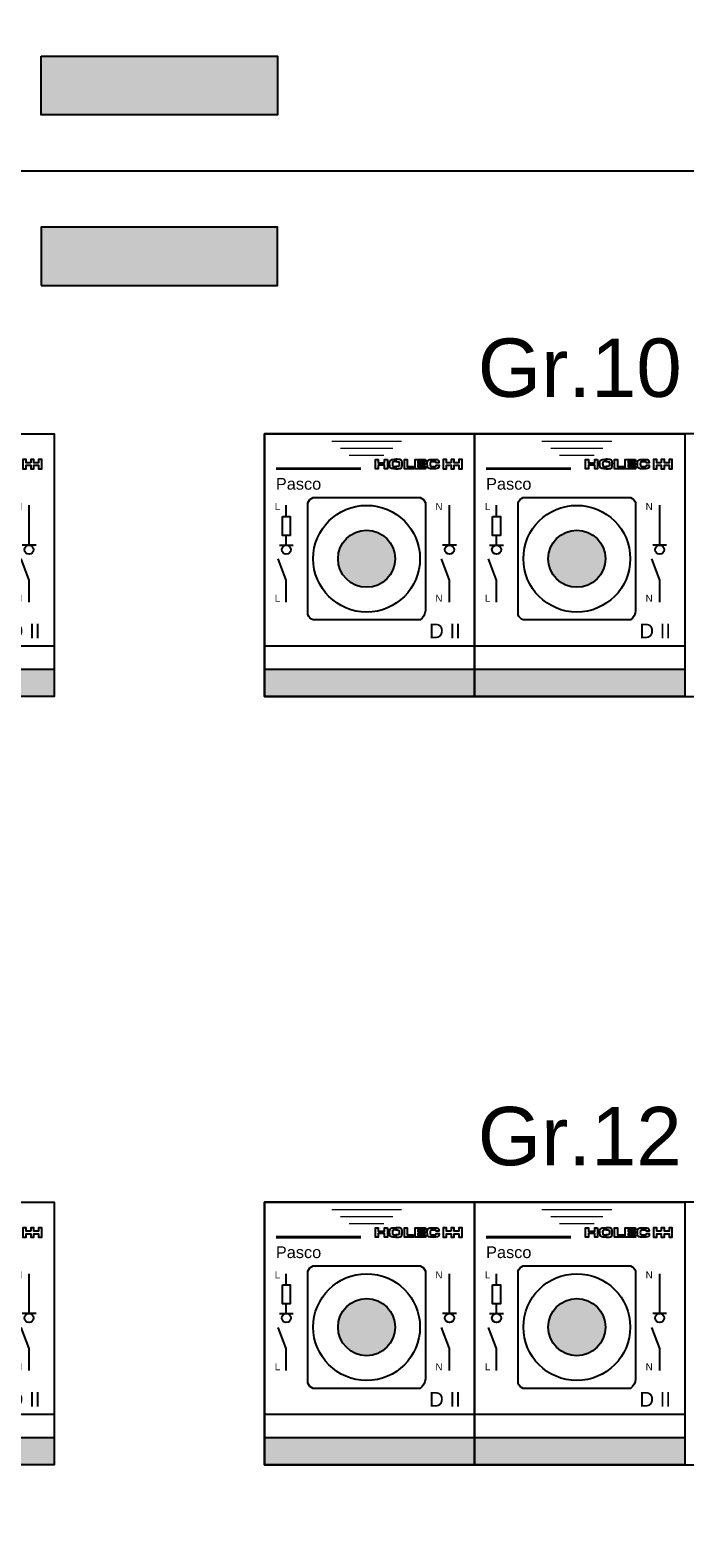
# Model space of a CAD drawing. Header units: millimetres. Extents: x -76073 to -606, y -39488 to 9083.
# Tile 11 of 23: x -10761 to -9640, y -33720 to -31138. Entities that reach past the tile are written whole.
import ezdxf
from ezdxf.enums import TextEntityAlignment as Align

# ---------------------------------------------------------------- set-up
doc = ezdxf.new("R2010")
doc.units = ezdxf.units.MM
doc.header["$LTSCALE"] = 100
doc.linetypes.add('HIDDEN', pattern=[9.525, 6.35, -3.175])
for name, color, linetype in [('00-xref', 7, 'Continuous'), ('EL$6----', 7, 'Continuous'), ('EL6-----', 7, 'Continuous')]:
    doc.layers.add(name, color=color, linetype=linetype)
doc.styles.add('Arial', font='arial.ttf')

# ---------------------------------------------------------------- blocks, each defined once
blk = doc.blocks.new('*U20')
at = {"ltscale": 0.3}
h = blk.add_hatch(color=256, dxfattribs=at)
h.dxf.hatch_style = 1
h.paths.add_polyline_path([(126.1, 235.9, 1), (223.9, 235.9, 1)])
at = {"layer": '00-xref'}
h = blk.add_hatch(color=160, dxfattribs=at)
h.dxf.hatch_style = 1
h.paths.add_polyline_path([(360, 0), (360, 46.6), (0, 46.6), (0, 0)])
at = {"color": 0}
for points in [[(210.6, 405.9), (210.6, 390.1), (205.8, 390.1), (205.8, 396.2), (194.9, 396.2), (194.9, 390.1), (190.1, 390.1), (190.1, 405.9), (194.9, 405.9), (194.9, 400.1), (205.8, 400.1), (205.8, 405.9)], [(210.6, 405.9), (210.6, 390.1), (205.8, 390.1), (205.8, 396.2), (194.9, 396.2), (194.9, 390.1), (190.1, 390.1), (190.1, 405.9), (194.9, 405.9), (194.9, 400.1), (205.8, 400.1), (205.8, 405.9)], [(225.1, 402.2), (222.7, 402.2), (222.6, 402.2), (222.6, 402.2), (222.4, 402.2), (222.4, 402.2), (222.3, 402.2), (222.1, 402.2), (221.1, 402.1), (220.4, 401.9), (220, 401.7), (219.9, 401.6), (219.5, 401.2), (219.4, 400.5), (219.2, 399.2), (219.2, 398.9), (219.2, 398.5), (219.2, 398.2), (219.3, 396.5), (219.5, 395.1), (219.7, 394.7), (220.1, 394.3), (221.4, 394), (223.9, 393.9), (225.1, 393.9), (225.1, 390), (223.8, 390), (221.7, 390.1), (219.8, 390.2), (217.8, 390.5), (216.5, 391), (215.6, 391.7), (215, 392.8), (214.7, 394), (214.5, 395.5), (214.4, 398.1), (214.3, 398.4), (214.4, 399.9), (214.5, 400.9), (214.6, 402), (215.2, 403.9), (216.2, 404.9), (217.3, 405.5), (218.2, 405.7), (219.7, 406), (220.1, 406), (222.7, 406.1), (224.9, 406.1), (225.1, 406.1), (225.1, 402.2)], [(225.1, 402.2), (227.5, 402.2), (227.6, 402.2), (227.7, 402.2), (227.8, 402.2), (227.9, 402.2), (228, 402.2), (228.1, 402.2), (229.2, 402.1), (229.8, 401.9), (230.2, 401.7), (230.3, 401.6), (230.7, 401.2), (230.9, 400.5), (231, 399.2), (231, 398.9), (231, 398.5), (231, 398.2), (231, 396.5), (230.8, 395.1), (230.5, 394.7), (230.1, 394.3), (228.9, 394), (226.3, 393.9), (225.1, 393.9), (225.1, 390), (226.4, 390), (228.5, 390.1), (230.4, 390.2), (232.5, 390.5), (233.8, 391), (234.7, 391.7), (235.2, 392.8), (235.5, 394), (235.7, 395.5), (235.8, 398.1), (235.9, 398.4), (235.8, 399.9), (235.8, 400.9), (235.6, 402), (235, 403.9), (234.1, 404.9), (232.9, 405.5), (232.1, 405.7), (230.6, 406), (230.2, 406), (227.5, 406.1), (225.4, 406.1), (225.1, 406.1), (225.1, 402.2)], [(255.4, 394), (255.4, 390.1), (239.7, 390.1), (239.7, 405.9), (244.5, 405.9), (244.5, 394)], [(255.4, 394), (255.4, 390.1), (239.7, 390.1), (239.7, 405.9), (244.5, 405.9), (244.5, 394)], [(275.6, 405.9), (275.6, 402.3), (262.8, 402.3), (262.8, 399.6), (274.7, 399.6), (274.7, 396.4), (262.8, 396.4), (262.8, 393.6), (275.6, 393.6), (275.6, 390.1), (258, 390.1), (258, 405.9)], [(275.6, 405.9), (275.6, 402.3), (262.8, 402.3), (262.8, 399.6), (274.7, 399.6), (274.7, 396.4), (262.8, 396.4), (262.8, 393.6), (275.6, 393.6), (275.6, 390.1), (258, 390.1), (258, 405.9)], [(299, 395.4), (298.9, 393.9), (298.7, 392.7), (298.3, 391.7), (297.8, 391.1), (297.1, 390.7), (296, 390.3), (293.1, 390), (289.4, 389.9), (286.4, 390), (284.3, 390), (282.5, 390.3), (281.2, 390.7), (280.4, 391.2), (279.8, 391.9), (279.3, 392.8), (279.1, 393.8), (279, 395.1), (278.9, 398.4), (278.9, 400.2), (279.1, 401.7), (279.5, 403), (280, 404.1), (280.7, 404.8), (281.7, 405.4), (283, 405.8), (284.6, 405.9), (289.1, 406), (292.3, 406), (295.4, 405.7), (296.2, 405.6), (297, 405.2), (297.6, 404.7), (298, 404.1), (298.4, 403.4), (298.6, 402.5), (298.8, 401.5), (298.8, 400.3), (294.1, 400.3), (294, 401.2), (293.6, 401.7), (292.9, 402), (291.9, 402.1), (290.6, 402.1), (289.2, 402.1), (286.8, 402.1), (285.9, 402), (285.1, 401.9), (284.5, 401.6), (284.2, 401.3), (284, 400.8), (283.8, 400), (283.7, 398), (283.8, 395.9), (284.2, 394.6), (284.6, 394.3), (285.3, 394.1), (287.3, 393.8), (289.1, 393.8), (291.6, 393.8), (292.8, 393.9), (293.6, 394.2), (294.1, 394.9), (294.3, 396.1), (299, 396.1)], [(299, 395.4), (298.9, 393.9), (298.7, 392.7), (298.3, 391.7), (297.8, 391.1), (297.1, 390.7), (296, 390.3), (293.1, 390), (289.4, 389.9), (286.4, 390), (284.3, 390), (282.5, 390.3), (281.2, 390.7), (280.4, 391.2), (279.8, 391.9), (279.3, 392.8), (279.1, 393.8), (279, 395.1), (278.9, 398.4), (278.9, 400.2), (279.1, 401.7), (279.5, 403), (280, 404.1), (280.7, 404.8), (281.7, 405.4), (283, 405.8), (284.6, 405.9), (289.1, 406), (292.3, 406), (295.4, 405.7), (296.2, 405.6), (297, 405.2), (297.6, 404.7), (298, 404.1), (298.4, 403.4), (298.6, 402.5), (298.8, 401.5), (298.8, 400.3), (294.1, 400.3), (294, 401.2), (293.6, 401.7), (292.9, 402), (291.9, 402.1), (290.6, 402.1), (289.2, 402.1), (286.8, 402.1), (285.9, 402), (285.1, 401.9), (284.5, 401.6), (284.2, 401.3), (284, 400.8), (283.8, 400), (283.7, 398), (283.8, 395.9), (284.2, 394.6), (284.6, 394.3), (285.3, 394.1), (287.3, 393.8), (289.1, 393.8), (291.6, 393.8), (292.8, 393.9), (293.6, 394.2), (294.1, 394.9), (294.3, 396.1), (299, 396.1)], [(319.7, 400.3), (311.9, 400.3), (311.9, 405.9), (306.2, 405.9), (306.2, 390), (311.9, 390), (311.9, 395.9), (319.7, 395.9), (319.7, 390), (325, 390), (325, 395.9), (332.9, 395.9), (332.9, 390), (338.5, 390), (338.5, 405.9), (332.9, 405.9), (332.9, 400.3), (325, 400.3), (325, 406), (319.7, 406)], [(319.7, 400.3), (311.9, 400.3), (311.9, 405.9), (306.2, 405.9), (306.2, 390), (311.9, 390), (311.9, 395.9), (319.7, 395.9), (319.7, 390), (325, 390), (325, 395.9), (332.9, 395.9), (332.9, 390), (338.5, 390), (338.5, 405.9), (332.9, 405.9), (332.9, 400.3), (325, 400.3), (325, 406), (319.7, 406)]]:
    blk.add_lwpolyline(points, close=True, dxfattribs=at)
at = {"flags": 128}
blk.add_lwpolyline([(74.4, 331.8, -0.206106), (83.3, 340.7), (266.7, 340.7, -0.224105), (275.6, 331.8), (275.6, 147.2, -0.231646), (266.7, 131), (83.3, 131, -0.224105), (74.4, 139.9)], format="xyb", close=True, dxfattribs=at)
for points in [[(37.5, 308.4), (37.5, 327.4)], [(316.9, 259.3), (316.9, 327.4)], [(25.6, 259.3), (49.3, 259.3)], [(37.5, 259.3), (37.5, 275.9)], [(328.8, 259.3), (305.1, 259.3)], [(37.5, 161.7), (37.5, 199.1), (23.7, 235.5)], [(316.9, 161.7), (316.9, 199.1), (303.2, 235.5)]]:
    blk.add_lwpolyline(points, dxfattribs=at)
at = {"ltscale": 0.3}
blk.add_circle((175, 235.9), 91.4, dxfattribs=at)
at = {"color": 0, "linetype": 'Continuous'}
blk.add_circle((175, 235.9), 48.9, dxfattribs=at)
for centre in [(37.5, 251.5), (316.9, 251.5)]:
    blk.add_circle(centre, 7.8)
at = {"layer": '00-xref'}
for points in [[(0, 450), (360, 450), (360, 0), (0, 0)], [(30.8, 308.4), (44.1, 308.4), (44.1, 275.9), (30.8, 275.9)]]:
    blk.add_lwpolyline(points, close=True, dxfattribs=at)
at = {"layer": '00-xref', "flags": 128}
for points, const_width in [([(115, 437.1), (235, 437.1)], 2.4), ([(130, 425.1), (220, 425.1)], 2.4), ([(145, 413.1), (205, 413.1)], 2.4), ([(165.1, 390.1), (19.6, 390.1)], 5)]:
    blk.add_lwpolyline(points, dxfattribs=dict(at, const_width=const_width))
at = {"layer": '00-xref', "linetype": 'HIDDEN', "flags": 128}
blk.add_lwpolyline([(0, 86.6), (360, 86.6)], dxfattribs=at)
at = {"layer": '00-xref', "flags": 128}
blk.add_lwpolyline([(0, 46.6), (360, 46.6)], dxfattribs=at)
at = {"style": 'Arial'}
for s, height, p in [('Pasco', 20, (19.6, 354.1)), ('L', 12, (17.7, 319.3)), ('N', 12, (292.8, 319.3)), ('L', 12, (17.7, 162.1)), ('N', 12, (292.8, 162.1)), ('D II', 25, (282, 99.8))]:
    blk.add_text(s, height=height, dxfattribs=at).set_placement(p)

msp = doc.modelspace()

# ---------------------------------------------------------------- hatches: boundary and pattern name
for points in [[(-10337.5, -31183), (-10337.5, -31283), (-10742.5, -31283), (-10742.5, -31183)], [(-10337.5, -31575.6), (-10337.5, -31475.6), (-10742.5, -31475.6), (-10742.5, -31575.6)]]:
    msp.add_hatch(color=256).paths.add_polyline_path(points)

# ---------------------------------------------------------------- linework, layer by layer
for points in [[(-13060, -31379.3), (-8020, -31379.3), (-8020, -28713.5), (-13060, -28713.5)], [(-8020, -31379.3), (-8020, -34045.1), (-13060, -34045.1), (-13060, -31379.3)], [(-12880, -31829.3), (-10720, -31829.3), (-10720, -32279.3), (-12880, -32279.3)], [(-8200, -31829.3), (-10360, -31829.3), (-10360, -32279.3), (-8200, -32279.3)], [(-12880, -33145.1), (-10720, -33145.1), (-10720, -33595.1), (-12880, -33595.1)], [(-8200, -33145.1), (-10360, -33145.1), (-10360, -33595.1), (-8200, -33595.1)]]:
    msp.add_lwpolyline(points, close=True)
at = {"flags": 128}
for points in [[(-10742.5, -31183), (-10337.5, -31183), (-10337.5, -31283), (-10742.5, -31283), (-10742.5, -31183)], [(-10742.5, -31575.6), (-10337.5, -31575.6), (-10337.5, -31475.6), (-10742.5, -31475.6), (-10742.5, -31575.6)]]:
    msp.add_lwpolyline(points, dxfattribs=at)

# ---------------------------------------------------------------- block references
at = {"layer": 'EL$6----'}
for p in [(-11080, -32279.3), (-10360, -32279.3), (-10000, -32279.3), (-11080, -33595.1), (-10360, -33595.1), (-10000, -33595.1)]:
    msp.add_blockref('*U20', p, dxfattribs=at)

# ---------------------------------------------------------------- texts
at = {"layer": 'EL6-----', "color": 0, "style": 'Arial'}
for s, p in [('Gr.10', (-9820, -31796.3)), ('Gr.12', (-9820, -33112.1))]:
    msp.add_text(s, height=100, dxfattribs=at).set_placement(p, align=Align.BOTTOM_CENTER)

doc.saveas('drawing.dxf')
